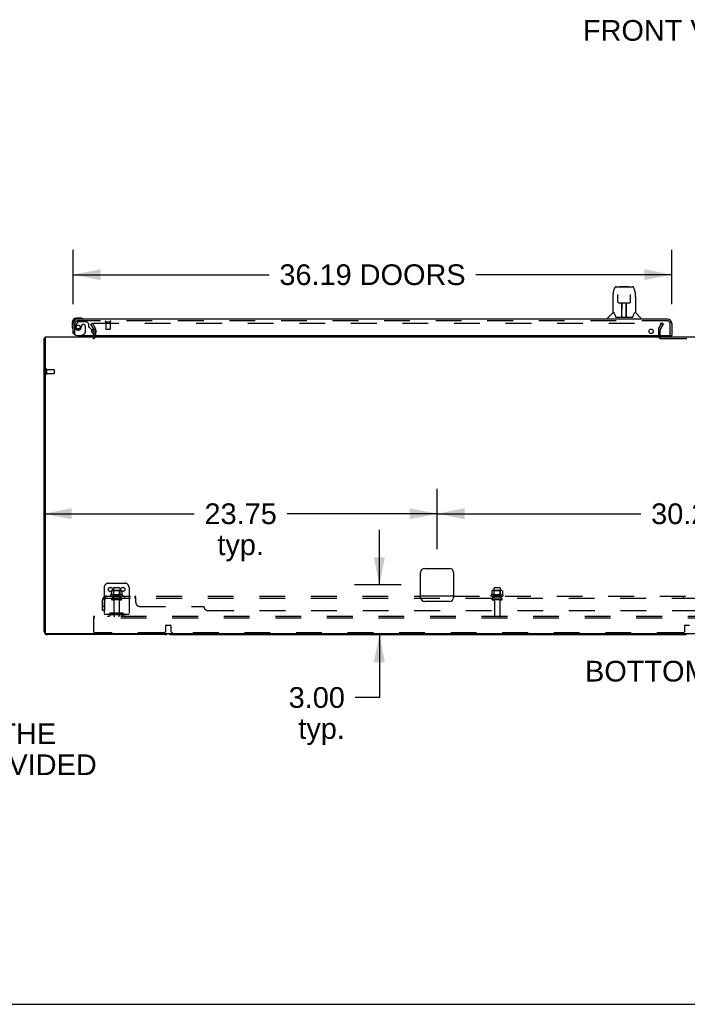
# Model space of a CAD drawing. Header units: inches. Extents: x 0 to 283, y 0 to 183.
# Tile 2 of 76: x 60 to 100, y 0 to 60. Entities that reach past the tile are written whole.
import ezdxf

# ---------------------------------------------------------------- set-up
doc = ezdxf.new("R2010")
doc.units = ezdxf.units.IN
doc.header["$LTSCALE"] = 15.583333
doc.header["$MEASUREMENT"] = 0
doc.linetypes.add('HIDDEN', pattern=[0.2, 0.1, -0.1])
doc.layers.get('0').update_dxf_attribs({"linetype": 'CONTINUOUS'})
for name, color, linetype in [('DEFAULT_2', 8, 'HIDDEN'), ('DIMENSIONS', 7, 'CONTINUOUS'), ('LEFTHAND_DOOR_ASSEMBLY', 7, 'CONTINUOUS'), ('SUBPANEL', 7, 'CONTINUOUS')]:
    doc.layers.add(name, color=color, linetype=linetype)
doc.styles.get("Standard").update_dxf_attribs({"font": 'arial.ttf'})
doc.dimstyles.new('DIMSTYLE_1', dxfattribs={"dimtxt": 1.25, "dimasz": 1.666667, "dimexe": 0.09, "dimexo": 0.07, "dimgap": 0.0375, "dimtad": 0, "dimtih": 1, "dimtoh": 1, "dimzin": 4, "dimdsep": 46, "dimtxsty": 'Standard', "dimblk": '_FILLED', "dimblk1": '_FILLED', "dimblk2": '_FILLED', "dimcen": 0.09, "dimadec": 3, "dimazin": 1, "dimtfac": 1, "dimtdec": 3, "dimtofl": 0, "dimtmove": 0, "dimatfit": 3, "dimldrblk": '_FILLED', "dimfxl": 0, "dimtolj": 1, "dimtzin": 4, "dimarcsym": 0})

# ---------------------------------------------------------------- blocks, each defined once
blk = doc.blocks.new('_FILLED')
at = {"color": 0, "linetype": 'ByBlock'}
blk.add_solid([(0, 0), (-1, 0.2), (-1, -0.2)], dxfattribs=at)
blk = doc.blocks.new('*D8')
at = {"layer": 'DIMENSIONS', "color": 2, "linetype": 'Continuous'}
for p, q in [((62.976, 42.322), (62.976, 45.596)), ((99.163, 42.322), (99.163, 45.596)), ((62.976, 44.096), (74.822, 44.096)), ((99.163, 44.096), (87.317, 44.096))]:
    blk.add_line(p, q, dxfattribs=at)
at = {"layer": 'DIMENSIONS', "color": 2, "linetype": 'Continuous', "xscale": 1.6666666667, "yscale": 1.6666666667, "zscale": 1.6666666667, "rotation": 180}
blk.add_blockref('_FILLED', (62.976, 44.096), dxfattribs=at)
at = {"layer": 'DIMENSIONS', "color": 2, "linetype": 'Continuous', "xscale": 1.6666666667, "yscale": 1.6666666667, "zscale": 1.6666666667}
blk.add_blockref('_FILLED', (99.163, 44.096), dxfattribs=at)
at = {"layer": 'DIMENSIONS', "color": 2, "linetype": 'Continuous', "insert": (81.07, 44.721), "char_height": 1.25, "width": 11.24535, "attachment_point": 2, "line_spacing_factor": 0.9}
blk.add_mtext('36.19 DOORS', dxfattribs=at)
blk = doc.blocks.new('*D19')
at = {"layer": 'DIMENSIONS', "color": 2, "linetype": 'Continuous'}
for p, q in [((81.484, 25.344), (81.484, 28.677)), ((82.809, 25.344), (79.984, 25.344)), ((79.521, 22.344), (82.984, 22.344)), ((81.484, 22.344), (81.484, 18.543)), ((81.484, 18.543), (80.026, 18.543))]:
    blk.add_line(p, q, dxfattribs=at)
at = {"layer": 'DIMENSIONS', "color": 2, "linetype": 'Continuous', "xscale": 1.6666666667, "yscale": 1.6666666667, "zscale": 1.6666666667}
for p, rotation in [((81.484, 25.344), 270), ((81.484, 22.344), 90)]:
    blk.add_blockref('_FILLED', p, dxfattribs=dict(at, rotation=rotation))
at = {"layer": 'DIMENSIONS', "color": 2, "linetype": 'Continuous', "insert": (79.401, 19.168), "char_height": 1.25, "width": 3.39684, "attachment_point": 3, "line_spacing_factor": 0.9}
blk.add_mtext('3.00\\Ptyp.', dxfattribs=at)
blk = doc.blocks.new('*D20')
at = {"layer": 'DIMENSIONS', "color": 2, "linetype": 'Continuous'}
for p, q in [((84.976, 27.511), (84.976, 31.148)), ((115.226, 27.511), (115.226, 31.148)), ((84.976, 29.648), (97.292, 29.648)), ((115.226, 29.648), (102.91, 29.648))]:
    blk.add_line(p, q, dxfattribs=at)
at = {"layer": 'DIMENSIONS', "color": 2, "linetype": 'Continuous', "xscale": 1.6666666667, "yscale": 1.6666666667, "zscale": 1.6666666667, "rotation": 180}
blk.add_blockref('_FILLED', (84.976, 29.648), dxfattribs=at)
at = {"layer": 'DIMENSIONS', "color": 2, "linetype": 'Continuous', "xscale": 1.6666666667, "yscale": 1.6666666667, "zscale": 1.6666666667}
blk.add_blockref('_FILLED', (115.226, 29.648), dxfattribs=at)
at = {"layer": 'DIMENSIONS', "color": 2, "linetype": 'Continuous', "insert": (100.101, 30.273), "char_height": 1.25, "width": 4.36803, "attachment_point": 2, "line_spacing_factor": 0.9}
blk.add_mtext('30.25', dxfattribs=at)
blk = doc.blocks.new('*D21')
at = {"layer": 'DIMENSIONS', "color": 2, "linetype": 'Continuous'}
for p, q in [((84.976, 27.511), (84.976, 31.148)), ((61.226, 29.648), (70.292, 29.648)), ((84.976, 29.648), (75.91, 29.648))]:
    blk.add_line(p, q, dxfattribs=at)
at = {"layer": 'DIMENSIONS', "color": 2, "linetype": 'Continuous', "xscale": 1.6666666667, "yscale": 1.6666666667, "zscale": 1.6666666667, "rotation": 180}
blk.add_blockref('_FILLED', (61.226, 29.648), dxfattribs=at)
at = {"layer": 'DIMENSIONS', "color": 2, "linetype": 'Continuous', "xscale": 1.6666666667, "yscale": 1.6666666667, "zscale": 1.6666666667}
blk.add_blockref('_FILLED', (84.976, 29.648), dxfattribs=at)
at = {"layer": 'DIMENSIONS', "color": 2, "linetype": 'Continuous', "insert": (73.101, 30.273), "char_height": 1.25, "width": 4.36803, "attachment_point": 2, "line_spacing_factor": 0.9}
blk.add_mtext('23.75\\Ptyp.', dxfattribs=at)

msp = doc.modelspace()

# ---------------------------------------------------------------- linework, layer by layer
at = {"color": 3, "linetype": 'Continuous'}
for p, q in [((64.219, 40.806), (64.242, 40.765)), ((64.247, 40.542), (64.247, 40.748)), ((61.226, 22.533), (61.226, 40.24)), ((61.278, 40.344), (61.278, 22.456)), ((61.278, 40.344), (138.924, 40.344)), ((84.226, 26.344), (85.726, 26.344)), ((83.976, 24.594), (83.976, 26.094)), ((85.976, 26.094), (85.976, 24.594)), ((85.726, 24.344), (84.226, 24.344)), ((138.864, 22.396), (61.338, 22.396)), ((68.537, 22.344), (61.415, 22.344))]:
    msp.add_line(p, q, dxfattribs=at)
at = {"color": 7, "linetype": 'Continuous'}
for p, q in [((61.278, 40.24), (61.226, 40.24)), ((61.266, 40.272), (61.278, 40.263)), ((68.915, 22.344), (99.912, 22.344)), ((0, 0), (283.333, 0))]:
    msp.add_line(p, q, dxfattribs=at)
at = {"color": 3, "linetype": 'Continuous'}
for points in [[(61.243, 40.257), (61.24, 40.255), (61.237, 40.254), (61.235, 40.253), (61.233, 40.251), (61.231, 40.249), (61.229, 40.248), (61.228, 40.246), (61.227, 40.244), (61.226, 40.243), (61.226, 40.241), (61.226, 40.24)], [(61.266, 40.272), (61.265, 40.27), (61.263, 40.268), (61.26, 40.266), (61.258, 40.265), (61.255, 40.263), (61.252, 40.261), (61.249, 40.26), (61.243, 40.257)]]:
    msp.add_lwpolyline(points, dxfattribs=at)
for centre, radius, start, end in [((64.214, 40.748), 0.033, 0, 30), ((61.415, 40.155), 0.189, 136.4873, 141.71938), ((64.162, 40.429), 0.085, 270, 355.95105), ((84.226, 26.094), 0.25, 90, 180), ((85.726, 26.094), 0.25, 0, 90), ((84.226, 24.594), 0.25, 180, 270), ((85.726, 24.594), 0.25, 270, 360), ((61.415, 22.533), 0.189, 180, 270), ((61.338, 22.456), 0.06, 180, 270), ((68.537, 22.533), 0.189, 270, 313.51297)]:
    msp.add_arc(centre, radius, start, end, dxfattribs=at)
at = {"color": 7, "linetype": 'Continuous'}
for centre, start, end in [((68.915, 22.533), 226.5797, 270), ((99.912, 22.533), 270, 313.4203)]:
    msp.add_arc(centre, 0.189, start, end, dxfattribs=at)
at = {"layer": 'DEFAULT_2', "color": 8, "linetype": 'HIDDEN'}
for p, q in [((64.046, 41.105), (64.136, 41.157)), ((64.219, 40.806), (64.046, 41.105)), ((64.136, 41.157), (64.332, 40.817)), ((64.182, 41.157), (98.632, 41.157)), ((98.369, 40.817), (98.565, 41.157)), ((98.459, 40.765), (98.655, 41.105)), ((98.565, 41.157), (98.655, 41.105)), ((64.247, 40.429), (64.247, 40.542)), ((64.351, 40.429), (64.351, 40.748)), ((98.351, 40.748), (98.351, 40.394)), ((98.455, 40.396), (98.455, 40.748)), ((98.505, 40.24), (101.697, 40.24)), ((61.33, 38.382), (61.33, 38.098)), ((61.373, 38.382), (61.373, 38.098)), ((61.373, 38.364), (61.82, 38.364)), ((61.373, 38.116), (61.82, 38.116)), ((61.83, 38.354), (61.83, 38.126)), ((64.851, 25.198), (64.851, 23.448)), ((65.101, 25.448), (66.101, 25.448)), ((65.856, 25.009), (65.345, 25.009)), ((65.417, 24.989), (65.397, 25.009)), ((65.413, 25.143), (65.413, 24.548)), ((65.758, 25.173), (65.443, 25.173)), ((65.784, 24.989), (65.804, 25.009)), ((65.788, 25.143), (65.788, 24.548)), ((66.351, 25.198), (66.351, 23.448)), ((88.856, 25.009), (88.345, 25.009)), ((88.417, 24.989), (88.397, 25.009)), ((88.413, 25.143), (88.413, 24.548)), ((88.758, 25.173), (88.443, 25.173)), ((88.784, 24.989), (88.804, 25.009)), ((88.788, 25.143), (88.788, 24.548)), ((65.957, 24.743), (65.245, 24.743)), ((65.267, 24.673), (65.935, 24.673)), ((65.282, 24.988), (65.282, 24.77)), ((65.858, 24.548), (65.343, 24.548)), ((65.858, 24.438), (65.343, 24.438)), ((65.417, 24.693), (65.397, 24.673)), ((65.417, 24.693), (65.417, 24.989)), ((65.784, 24.989), (65.417, 24.989)), ((65.784, 24.693), (65.417, 24.693)), ((65.784, 24.693), (65.784, 24.989)), ((65.784, 24.693), (65.804, 24.673)), ((65.92, 24.988), (65.92, 24.77)), ((88.957, 24.743), (88.245, 24.743)), ((88.267, 24.673), (88.935, 24.673)), ((88.282, 24.988), (88.282, 24.77)), ((88.858, 24.548), (88.343, 24.548)), ((88.858, 24.438), (88.343, 24.438)), ((88.417, 24.693), (88.397, 24.673)), ((88.417, 24.693), (88.417, 24.989)), ((88.784, 24.989), (88.417, 24.989)), ((88.784, 24.693), (88.417, 24.693)), ((88.784, 24.693), (88.784, 24.989)), ((88.784, 24.693), (88.804, 24.673)), ((88.92, 24.988), (88.92, 24.77)), ((65.436, 24.376), (65.436, 23.478)), ((65.766, 24.376), (65.766, 23.478)), ((88.436, 24.376), (88.436, 23.478)), ((88.766, 24.376), (88.766, 23.478)), ((64.226, 23.344), (64.226, 23.448)), ((135.976, 23.448), (64.226, 23.448)), ((64.226, 22.511), (64.226, 23.344)), ((135.976, 23.344), (64.226, 23.344)), ((66.351, 23.552), (64.851, 23.552)), ((65.194, 23.621), (65.126, 23.572)), ((65.254, 23.536), (65.186, 23.487)), ((65.941, 23.642), (65.26, 23.642)), ((65.941, 23.538), (65.26, 23.538)), ((65.426, 23.642), (65.426, 23.538)), ((65.776, 23.642), (65.776, 23.538)), ((65.947, 23.536), (66.015, 23.487)), ((66.008, 23.621), (66.076, 23.572)), ((68.576, 22.573), (68.576, 22.898)), ((68.596, 22.918), (68.856, 22.918)), ((68.876, 22.898), (68.876, 22.573)), ((99.951, 22.573), (99.951, 22.898)), ((99.971, 22.918), (100.231, 22.918)), ((68.451, 22.448), (64.288, 22.448)), ((99.826, 22.448), (69.001, 22.448))]:
    msp.add_line(p, q, dxfattribs=at)
for points in [[(64.162, 41.139), (64.162, 41.141), (64.163, 41.143), (64.163, 41.145), (64.164, 41.147), (64.165, 41.148), (64.167, 41.15), (64.168, 41.151), (64.17, 41.153), (64.172, 41.154), (64.174, 41.155), (64.176, 41.156), (64.178, 41.156), (64.18, 41.157), (64.182, 41.157)], [(64.164, 41.132), (64.164, 41.133), (64.163, 41.135), (64.162, 41.137), (64.162, 41.139), (64.162, 41.139)], [(65.288, 24.997), (65.286, 24.996), (65.285, 24.995), (65.284, 24.994), (65.283, 24.992), (65.282, 24.991), (65.282, 24.989), (65.282, 24.988)], [(65.914, 24.997), (65.915, 24.996), (65.916, 24.995), (65.918, 24.994), (65.919, 24.992), (65.919, 24.991), (65.92, 24.989), (65.92, 24.988)], [(88.288, 24.997), (88.286, 24.996), (88.285, 24.995), (88.284, 24.994), (88.283, 24.992), (88.282, 24.991), (88.282, 24.989), (88.282, 24.988)], [(88.914, 24.997), (88.915, 24.996), (88.916, 24.995), (88.918, 24.994), (88.919, 24.992), (88.919, 24.991), (88.92, 24.989), (88.92, 24.988)], [(65.282, 24.77), (65.282, 24.768), (65.282, 24.767), (65.281, 24.766), (65.281, 24.765), (65.281, 24.765), (65.28, 24.764), (65.28, 24.764), (65.28, 24.763), (65.279, 24.763), (65.279, 24.762), (65.279, 24.762), (65.278, 24.762), (65.278, 24.762), (65.278, 24.761), (65.277, 24.761), (65.277, 24.761), (65.277, 24.761), (65.277, 24.761)], [(65.925, 24.761), (65.925, 24.761), (65.924, 24.761), (65.924, 24.761), (65.924, 24.761), (65.924, 24.762), (65.923, 24.762), (65.923, 24.762), (65.923, 24.762), (65.922, 24.763), (65.922, 24.763), (65.922, 24.764), (65.921, 24.764), (65.921, 24.765), (65.921, 24.765), (65.92, 24.766), (65.92, 24.767), (65.92, 24.768), (65.92, 24.77)], [(88.282, 24.77), (88.282, 24.768), (88.282, 24.767), (88.281, 24.766), (88.281, 24.765), (88.281, 24.765), (88.28, 24.764), (88.28, 24.764), (88.28, 24.763), (88.279, 24.763), (88.279, 24.762), (88.279, 24.762), (88.278, 24.762), (88.278, 24.762), (88.278, 24.761), (88.277, 24.761), (88.277, 24.761), (88.277, 24.761), (88.277, 24.761)], [(88.925, 24.761), (88.925, 24.761), (88.924, 24.761), (88.924, 24.761), (88.924, 24.761), (88.924, 24.762), (88.923, 24.762), (88.923, 24.762), (88.923, 24.762), (88.922, 24.763), (88.922, 24.763), (88.922, 24.764), (88.921, 24.764), (88.921, 24.765), (88.921, 24.765), (88.92, 24.766), (88.92, 24.767), (88.92, 24.768), (88.92, 24.77)]]:
    msp.add_lwpolyline(points, dxfattribs=at)
for centre in [(65.226, 25.073), (65.976, 25.073)]:
    msp.add_circle(centre, 0.128, dxfattribs=at)
for centre, radius, start, end in [((64.214, 40.748), 0.137, 0, 30), ((98.488, 40.748), 0.137, 150, 180), ((98.488, 40.748), 0.033, 150, 180), ((64.162, 40.429), 0.189, 270, 360), ((64.162, 40.429), 0.085, 355.95105, 360), ((98.505, 40.394), 0.154, 180, 270), ((98.505, 40.394), 0.05, 180, 270), ((61.351, 38.382), 0.0215, 0, 180), ((61.351, 38.098), 0.0215, 180, 360), ((61.82, 38.354), 0.01, 0, 90), ((61.82, 38.126), 0.01, 270, 360), ((65.101, 25.198), 0.25, 90, 180), ((65.345, 24.868), 0.141, 90, 113.95), ((65.443, 25.143), 0.03, 90, 180), ((65.758, 25.143), 0.03, 0, 90), ((65.856, 24.868), 0.141, 66.05, 90), ((66.101, 25.198), 0.25, 0, 90), ((88.345, 24.868), 0.141, 90, 113.95), ((88.443, 25.143), 0.03, 90, 180), ((88.758, 25.143), 0.03, 0, 90), ((88.856, 24.868), 0.141, 66.05, 90), ((65.267, 24.711), 0.0384, 124.44966, 270), ((65.601, 24.143), 0.698, 117.6814, 120.66313), ((65.343, 24.493), 0.055, 90, 270), ((65.373, 24.376), 0.0625, 0, 90), ((65.828, 24.376), 0.0625, 90, 180), ((65.858, 24.493), 0.055, 270, 90), ((65.601, 24.143), 0.698, 59.33687, 62.3186), ((65.935, 24.711), 0.0384, 270, 55.55034), ((88.267, 24.711), 0.0384, 124.44966, 270), ((88.601, 24.143), 0.698, 117.6814, 120.66313), ((88.343, 24.493), 0.055, 90, 270), ((88.373, 24.376), 0.0625, 0, 90), ((88.828, 24.376), 0.0625, 90, 180), ((88.858, 24.493), 0.055, 270, 90), ((88.601, 24.143), 0.698, 59.33687, 62.3186), ((88.935, 24.711), 0.0384, 270, 55.55034), ((65.065, 23.656), 0.104, 270, 305.75389), ((65.065, 23.656), 0.208, 270, 305.75389), ((65.26, 23.528), 0.114, 90, 125.75389), ((65.26, 23.528), 0.01, 90, 125.75389), ((65.466, 23.478), 0.03, 180, 270), ((65.736, 23.478), 0.03, 270, 360), ((65.941, 23.528), 0.114, 54.24611, 90), ((65.941, 23.528), 0.01, 54.24611, 90), ((66.137, 23.656), 0.208, 234.24611, 270), ((66.137, 23.656), 0.104, 234.24611, 270), ((88.466, 23.478), 0.03, 180, 270), ((88.736, 23.478), 0.03, 270, 360), ((68.596, 22.898), 0.02, 90, 180), ((68.856, 22.898), 0.02, 0, 90), ((99.971, 22.898), 0.02, 90, 180), ((64.288, 22.511), 0.0625, 180, 270), ((68.451, 22.573), 0.125, 270, 360), ((69.001, 22.573), 0.125, 180, 270), ((99.826, 22.573), 0.125, 270, 360)]:
    msp.add_arc(centre, radius, start, end, dxfattribs=at)
at = {"layer": 'LEFTHAND_DOOR_ASSEMBLY', "color": 7, "linetype": 'Continuous'}
for p, q in [((95.614, 42.911), (95.679, 43.216)), ((95.804, 43.371), (96.688, 43.371)), ((95.89, 43.371), (95.889, 43.371)), ((95.9, 42.896), (95.9, 42.893)), ((95.9, 42.893), (95.901, 42.89)), ((95.901, 42.89), (95.901, 42.886)), ((95.901, 42.886), (95.901, 42.878)), ((95.903, 42.747), (95.901, 42.878)), ((96.05, 43.39), (96.03, 43.371)), ((96.05, 43.39), (96.526, 43.39)), ((96.526, 43.39), (96.546, 43.371)), ((96.668, 42.464), (96.676, 42.877)), ((96.676, 42.885), (96.676, 42.89)), ((96.676, 42.877), (96.676, 42.885)), ((96.688, 43.371), (96.773, 43.371)), ((96.897, 43.216), (96.962, 42.911)), ((96.968, 42.881), (96.962, 42.911)), ((95.599, 42.768), (95.599, 41.796)), ((95.908, 42.464), (95.903, 42.747)), ((95.908, 42.464), (95.909, 42.451)), ((95.988, 42.386), (96.109, 42.386)), ((96.139, 41.54), (96.154, 42.387)), ((96.145, 42.387), (96.433, 42.387)), ((96.147, 41.971), (96.147, 42.387)), ((96.414, 41.52), (96.399, 42.387)), ((96.43, 41.52), (96.43, 42.387)), ((96.468, 42.386), (96.588, 42.386)), ((96.977, 42.767), (96.977, 41.796)), ((95.594, 41.79), (95.296, 41.492)), ((95.672, 41.796), (95.599, 41.796)), ((95.669, 41.796), (95.675, 41.785)), ((96.15, 42.162), (96.147, 42.162)), ((96.15, 42.15), (96.147, 42.15)), ((96.43, 42.162), (96.403, 42.162)), ((96.43, 42.15), (96.403, 42.15)), ((96.407, 41.922), (96.43, 41.922)), ((96.43, 41.918), (96.407, 41.918)), ((96.901, 41.785), (96.907, 41.794)), ((96.977, 41.796), (96.904, 41.796)), ((96.983, 41.79), (97.281, 41.492)), ((62.916, 41.199), (62.916, 40.943)), ((63.435, 41.462), (63.179, 41.462)), ((63.222, 41.402), (63.179, 41.402)), ((63.473, 41.459), (63.435, 41.462)), ((63.571, 41.415), (63.564, 41.417)), ((95.284, 41.402), (95.284, 41.465)), ((95.735, 41.631), (95.75, 41.584)), ((95.75, 41.584), (95.752, 41.575)), ((95.802, 41.52), (96.774, 41.52)), ((96.14, 41.592), (96.139, 41.566)), ((96.147, 41.52), (96.147, 41.524)), ((96.413, 41.566), (96.413, 41.592)), ((96.824, 41.575), (96.827, 41.584)), ((97.292, 41.402), (97.292, 41.465)), ((62.916, 40.943), (62.919, 40.905)), ((62.961, 40.814), (62.962, 40.807)), ((64.118, 40.751), (64.175, 40.694)), ((64.205, 40.624), (64.205, 40.542)), ((63.487, 40.423), (63.418, 40.383)), ((63.418, 40.344), (63.418, 40.383)), ((99.143, 40.423), (99.163, 40.423))]:
    msp.add_line(p, q, dxfattribs=at)
at = {"layer": 'LEFTHAND_DOOR_ASSEMBLY', "color": 3, "linetype": 'Continuous'}
for p, q in [((62.976, 40.548), (62.976, 41.156)), ((98.917, 41.402), (63.222, 41.402)), ((99.163, 41.156), (99.163, 40.423)), ((63.226, 40.423), (99.143, 40.423))]:
    msp.add_line(p, q, dxfattribs=at)
at = {"layer": 'LEFTHAND_DOOR_ASSEMBLY', "color": 8, "linetype": 'HIDDEN'}
for p, q in [((63.08, 40.548), (63.08, 41.156)), ((63.256, 41.244), (63.154, 41.099)), ((98.917, 41.298), (63.222, 41.298)), ((63.32, 41.277), (63.772, 41.277)), ((63.608, 41.085), (63.575, 41.085)), ((63.898, 41.151), (63.772, 41.277)), ((63.898, 41.151), (63.898, 40.972)), ((64.938, 41.255), (65.222, 41.255)), ((64.956, 41.255), (64.956, 40.808)), ((65.204, 41.255), (65.204, 40.808)), ((99.059, 40.423), (99.059, 41.156)), ((63.08, 40.548), (62.976, 40.548)), ((63.477, 40.987), (63.477, 40.998)), ((63.487, 40.423), (63.656, 40.521)), ((63.706, 40.987), (63.706, 40.608)), ((64.118, 40.751), (63.956, 40.914)), ((64.205, 40.542), (64.205, 40.501)), ((64.966, 40.798), (65.194, 40.798)), ((64.048, 40.344), (63.418, 40.344))]:
    msp.add_line(p, q, dxfattribs=at)
at = {"layer": 'LEFTHAND_DOOR_ASSEMBLY', "color": 7, "linetype": 'Continuous'}
for points in [[(95.614, 42.911), (95.609, 42.88), (95.603, 42.84), (95.6, 42.8), (95.599, 42.768)], [(95.804, 43.371), (95.8, 43.371), (95.787, 43.369), (95.774, 43.366), (95.762, 43.36), (95.75, 43.354), (95.74, 43.346), (95.731, 43.337), (95.723, 43.327), (95.715, 43.317), (95.709, 43.305), (95.703, 43.293), (95.697, 43.279), (95.692, 43.264), (95.687, 43.248), (95.682, 43.229), (95.679, 43.216)], [(95.9, 42.899), (95.9, 42.899), (95.9, 42.899), (95.9, 42.899), (95.9, 42.899), (95.9, 42.898), (95.9, 42.897), (95.9, 42.896)], [(96.676, 42.89), (96.676, 42.894), (96.676, 42.895), (96.676, 42.897), (96.676, 42.898), (96.676, 42.899), (96.676, 42.899), (96.676, 42.899)], [(96.897, 43.216), (96.894, 43.229), (96.889, 43.248), (96.884, 43.265), (96.879, 43.28), (96.873, 43.293), (96.867, 43.306), (96.861, 43.317), (96.853, 43.328), (96.845, 43.337), (96.836, 43.346), (96.826, 43.354), (96.814, 43.361), (96.802, 43.366), (96.789, 43.369), (96.776, 43.371), (96.773, 43.371)], [(96.977, 42.767), (96.976, 42.801), (96.973, 42.841), (96.968, 42.881)], [(95.909, 42.451), (95.913, 42.439), (95.918, 42.427), (95.925, 42.416), (95.934, 42.407), (95.944, 42.399), (95.955, 42.393), (95.967, 42.389), (95.978, 42.387), (95.987, 42.386)], [(96.109, 42.386), (96.112, 42.386), (96.121, 42.387), (96.129, 42.387)], [(96.129, 42.387), (96.137, 42.387), (96.145, 42.387)], [(96.433, 42.387), (96.441, 42.387), (96.449, 42.387)], [(96.449, 42.387), (96.457, 42.387), (96.465, 42.386), (96.468, 42.386)], [(96.589, 42.386), (96.599, 42.387), (96.611, 42.389), (96.623, 42.394), (96.634, 42.4), (96.643, 42.408), (96.652, 42.417), (96.659, 42.428), (96.664, 42.44), (96.667, 42.452), (96.668, 42.464)], [(95.675, 41.785), (95.689, 41.757), (95.704, 41.721), (95.719, 41.679), (95.735, 41.631)], [(96.827, 41.584), (96.841, 41.63), (96.857, 41.677), (96.872, 41.72), (96.887, 41.756), (96.901, 41.785)], [(95.752, 41.575), (95.757, 41.562), (95.762, 41.552), (95.767, 41.543)], [(95.767, 41.543), (95.773, 41.536), (95.778, 41.53), (95.785, 41.525), (95.792, 41.522), (95.8, 41.52), (95.802, 41.52)], [(96.774, 41.52), (96.776, 41.52), (96.784, 41.522), (96.791, 41.525), (96.798, 41.53), (96.804, 41.536), (96.809, 41.543)], [(96.809, 41.543), (96.814, 41.552), (96.819, 41.562), (96.824, 41.575)]]:
    msp.add_lwpolyline(points, dxfattribs=at)
at = {"layer": 'LEFTHAND_DOOR_ASSEMBLY', "color": 8, "linetype": 'HIDDEN'}
msp.add_circle((63.28, 40.935), 0.12, dxfattribs=at)
at = {"layer": 'LEFTHAND_DOOR_ASSEMBLY', "color": 3, "linetype": 'Continuous'}
for centre in [(64.226, 40.673), (97.913, 40.673)]:
    msp.add_circle(centre, 0.133, dxfattribs=at)
at = {"layer": 'LEFTHAND_DOOR_ASSEMBLY', "color": 7, "linetype": 'Continuous'}
for centre, radius, start, end in [((95.607, 41.776), 0.0197, 97.5, 135), ((96.969, 41.776), 0.0197, 45, 82.5), ((63.179, 41.199), 0.263, 90, 180), ((63.179, 41.199), 0.203, 90, 180), ((63.435, 41.212), 0.25, 59.11011, 90), ((63.556, 41.417), 0.015, 270, 353.62041), ((63.556, 41.414), 0.015, 6.37959, 59.11011), ((95.324, 41.465), 0.0394, 135, 180), ((96.159, 41.54), 0.0197, 179, 269.92316), ((96.394, 41.54), 0.0197, 270.07713, 1), ((97.253, 41.465), 0.0394, 0, 45), ((63.166, 40.943), 0.25, 180, 210.88989), ((62.964, 40.822), 0.015, 210.88989, 263.62041), ((62.961, 40.822), 0.015, 276.37959, 360), ((64.105, 40.624), 0.1, 0, 45), ((64.048, 40.501), 0.157, 270, 330.16967)]:
    msp.add_arc(centre, radius, start, end, dxfattribs=at)
at = {"layer": 'LEFTHAND_DOOR_ASSEMBLY', "color": 3, "linetype": 'Continuous'}
for centre, radius, start, end in [((63.222, 41.156), 0.246, 90, 180), ((98.917, 41.156), 0.246, 0, 90), ((63.226, 40.673), 0.25, 180, 270)]:
    msp.add_arc(centre, radius, start, end, dxfattribs=at)
at = {"layer": 'LEFTHAND_DOOR_ASSEMBLY', "color": 8, "linetype": 'HIDDEN'}
for centre, radius, start, end in [((63.222, 41.156), 0.142, 90, 180), ((63.47, 40.878), 0.386, 144.9, 163.15611), ((63.32, 41.198), 0.079, 90, 144.9), ((63.575, 40.987), 0.098, 90, 180), ((63.608, 40.987), 0.098, 0, 90), ((64.938, 41.277), 0.0215, 90, 270), ((65.222, 41.277), 0.0215, 270, 90), ((98.917, 41.156), 0.142, 0, 90), ((63.28, 40.935), 0.187, 163.15611, 342.15176), ((63.084, 40.998), 0.393, 342.07023, 358.3395), ((63.606, 40.608), 0.1, 300.09201, 360), ((63.937, 40.972), 0.039, 180, 248.39038), ((63.886, 40.843), 0.1, 45, 68.39038), ((64.048, 40.501), 0.157, 330.16967, 360), ((64.966, 40.808), 0.01, 180, 270), ((65.194, 40.808), 0.01, 270, 360)]:
    msp.add_arc(centre, radius, start, end, dxfattribs=at)
at = {"layer": 'LEFTHAND_DOOR_ASSEMBLY', "color": 7, "linetype": 'Continuous'}
for centre, start_param, end_param in [((96.139, 41.56), -2.940151, -2.835574), ((96.414, 41.56), -3.447611, -3.141593)]:
    msp.add_ellipse(centre, major_axis=(0, 0.0394), ratio=1, start_param=start_param, end_param=end_param, dxfattribs=at)
at = {"layer": 'SUBPANEL', "color": 8, "linetype": 'HIDDEN'}
for p, q in [((64.757, 23.798), (64.757, 24.436)), ((64.843, 24.619), (64.923, 24.523)), ((64.882, 24.548), (64.882, 24.673)), ((64.882, 24.673), (83.976, 24.673)), ((64.882, 24.608), (64.882, 24.604)), ((64.882, 24.548), (135.32, 24.548)), ((64.882, 23.798), (64.882, 24.436)), ((65.351, 24.673), (65.351, 24.548)), ((65.851, 24.673), (65.851, 24.548)), ((66.079, 24.673), (66.079, 24.548)), ((66.36, 24.673), (66.36, 24.548)), ((66.722, 24.548), (66.722, 24.673)), ((66.757, 24.298), (66.757, 24.619)), ((85.976, 24.673), (114.226, 24.673)), ((88.351, 24.548), (88.351, 24.673)), ((88.851, 24.548), (88.851, 24.673)), ((99.851, 24.673), (99.851, 24.548)), ((64.882, 24.048), (64.757, 24.048)), ((67.007, 24.048), (70.882, 24.048)), ((64.882, 23.798), (64.757, 23.798)), ((71.132, 23.798), (129.07, 23.798))]:
    msp.add_line(p, q, dxfattribs=at)
at = {"layer": 'SUBPANEL', "color": 3, "linetype": 'Continuous'}
msp.add_line((85.976, 24.673), (83.976, 24.673), dxfattribs=at)
at = {"layer": 'SUBPANEL', "color": 8, "linetype": 'HIDDEN'}
for points in [[(64.843, 24.619), (64.846, 24.621), (64.848, 24.624), (64.85, 24.627), (64.853, 24.631), (64.855, 24.634), (64.856, 24.638), (64.858, 24.642), (64.862, 24.65)], [(64.862, 24.65), (64.863, 24.654), (64.865, 24.657), (64.867, 24.661), (64.868, 24.664), (64.87, 24.666), (64.872, 24.669), (64.875, 24.671), (64.877, 24.672), (64.879, 24.673), (64.88, 24.673), (64.882, 24.673)], [(64.905, 24.544), (64.905, 24.544), (64.905, 24.544), (64.905, 24.544), (64.905, 24.545), (64.904, 24.545), (64.904, 24.546), (64.904, 24.546), (64.903, 24.547), (64.903, 24.547), (64.903, 24.548), (64.902, 24.549), (64.902, 24.549), (64.902, 24.55), (64.901, 24.55), (64.901, 24.551), (64.901, 24.552), (64.9, 24.552), (64.9, 24.553), (64.899, 24.554), (64.899, 24.555), (64.899, 24.555), (64.898, 24.556), (64.898, 24.557), (64.898, 24.558), (64.897, 24.559), (64.897, 24.559), (64.896, 24.56), (64.896, 24.561), (64.896, 24.562), (64.895, 24.563), (64.895, 24.564), (64.895, 24.564), (64.894, 24.565), (64.894, 24.566), (64.893, 24.567), (64.893, 24.568), (64.893, 24.569), (64.892, 24.57), (64.892, 24.571), (64.891, 24.572), (64.891, 24.573), (64.891, 24.574), (64.89, 24.575), (64.89, 24.576), (64.89, 24.578), (64.889, 24.579), (64.889, 24.58), (64.888, 24.581), (64.888, 24.582), (64.888, 24.583), (64.887, 24.584), (64.887, 24.586), (64.887, 24.587), (64.886, 24.588), (64.886, 24.589), (64.886, 24.59), (64.885, 24.591), (64.885, 24.592), (64.885, 24.593), (64.885, 24.594), (64.884, 24.595), (64.884, 24.596), (64.884, 24.597), (64.884, 24.598), (64.883, 24.599), (64.883, 24.6), (64.883, 24.601), (64.883, 24.602), (64.883, 24.603), (64.882, 24.604), (64.882, 24.605), (64.882, 24.606), (64.882, 24.606), (64.882, 24.607), (64.882, 24.607), (64.882, 24.608), (64.882, 24.608), (64.882, 24.608)], [(64.909, 24.53), (64.906, 24.534), (64.904, 24.536), (64.901, 24.537), (64.899, 24.539), (64.897, 24.541), (64.894, 24.543), (64.892, 24.545), (64.89, 24.546), (64.888, 24.547), (64.886, 24.548), (64.884, 24.548), (64.882, 24.548)], [(64.902, 24.548), (64.902, 24.548), (64.903, 24.547), (64.903, 24.547), (64.903, 24.546), (64.904, 24.546), (64.904, 24.545), (64.904, 24.545), (64.905, 24.545), (64.905, 24.544), (64.905, 24.544), (64.905, 24.544)], [(64.923, 24.523), (64.922, 24.522), (64.921, 24.522), (64.921, 24.522), (64.92, 24.522), (64.919, 24.523), (64.917, 24.524), (64.916, 24.524), (64.915, 24.526), (64.913, 24.527), (64.911, 24.528), (64.909, 24.53)], [(66.737, 24.661), (66.735, 24.664), (66.733, 24.666), (66.731, 24.669), (66.729, 24.671), (66.727, 24.672), (66.725, 24.673), (66.723, 24.673), (66.722, 24.673)], [(66.74, 24.654), (66.738, 24.657), (66.737, 24.661), (66.735, 24.664), (66.733, 24.666), (66.731, 24.669), (66.729, 24.671), (66.727, 24.672), (66.725, 24.673), (66.723, 24.673), (66.722, 24.673)], [(66.737, 24.534), (66.735, 24.537), (66.733, 24.539), (66.732, 24.541), (66.73, 24.543), (66.729, 24.545), (66.728, 24.546), (66.726, 24.547), (66.725, 24.548), (66.723, 24.548), (66.722, 24.548)], [(66.732, 24.541), (66.73, 24.543), (66.729, 24.545), (66.728, 24.546), (66.726, 24.547), (66.725, 24.548), (66.723, 24.548), (66.722, 24.548)], [(66.741, 24.528), (66.74, 24.53), (66.739, 24.532), (66.737, 24.534)], [(66.757, 24.523), (66.755, 24.522), (66.753, 24.522), (66.752, 24.522), (66.75, 24.522), (66.749, 24.523), (66.747, 24.524), (66.746, 24.524), (66.744, 24.526), (66.743, 24.527), (66.741, 24.528), (66.74, 24.53), (66.739, 24.532)], [(66.747, 24.638), (66.743, 24.646), (66.742, 24.65), (66.74, 24.654)], [(66.757, 24.523), (66.755, 24.522), (66.753, 24.522), (66.752, 24.522), (66.75, 24.522), (66.749, 24.523), (66.747, 24.524), (66.746, 24.524), (66.744, 24.526), (66.743, 24.527)], [(66.757, 24.619), (66.755, 24.621), (66.753, 24.624), (66.752, 24.627), (66.75, 24.631), (66.748, 24.634), (66.747, 24.638)], [(66.755, 24.621), (66.753, 24.624), (66.752, 24.627)]]:
    msp.add_lwpolyline(points, dxfattribs=at)
for centre, radius, start, end in [((64.994, 24.436), 0.237, 90, 180), ((64.994, 24.436), 0.112, 90, 180), ((67.007, 24.298), 0.25, 180, 270), ((71.132, 24.048), 0.25, 180, 270)]:
    msp.add_arc(centre, radius, start, end, dxfattribs=at)

# ---------------------------------------------------------------- texts
at = {"layer": 'DIMENSIONS', "color": 2, "linetype": 'Continuous', "char_height": 1.25, "attachment_point": 2, "line_spacing_factor": 0.9}
for s, insert, width in [('FRONT VIEW', (99.272, 59.486), 10.93866), ('BOTTOM VIEW', (100.127, 20.759), 12.38848), ('WASH SYSTEM 2" SQUARE DRAIN HOLES IN THE\\PBOTTOM WITH UL APPROVED HOLE SEALS PROVIDED', (41.26, 16.979), 46.18959)]:
    msp.add_mtext(s, dxfattribs=dict(at, insert=insert, width=width))

# ---------------------------------------------------------------- dimensions: what is measured, and where the dimension line sits
at = {"layer": 'DIMENSIONS', "color": 2, "linetype": 'Continuous'}
for base, p1, p2, angle, text, picture, middle in [((62.976, 44.096), (99.163, 42.252), (62.976, 42.252), 180, '<> DOORS', '*D8', (81.07, 44.096)), ((81.484, 25.344), (79.451, 22.344), (79.914, 25.344), 90, '<>\\Ptyp.', '*D19', (77.703, 17.605))]:
    dim = msp.add_linear_dim(base=base, p1=p1, p2=p2, angle=angle, text=text, dimstyle='DIMSTYLE_1', dxfattribs=at)
    dim.commit()
    dim.dimension.update_dxf_attribs({"geometry": picture, "text_midpoint": middle, "dimtype": 160})
dim = msp.add_linear_dim(base=(84.976, 29.648), p1=(61.226, 40.15), p2=(84.976, 27.441), text='<>\\Ptyp.', dimstyle='DIMSTYLE_1', dxfattribs=at)
dim.commit()
dim.dimension.update_dxf_attribs({"geometry": '*D21', "text_midpoint": (73.101, 28.711), "dimtype": 160})
dim = msp.add_linear_dim(base=(115.226, 29.648), p1=(84.976, 27.441), p2=(115.226, 27.441), dimstyle='DIMSTYLE_1', dxfattribs=at)
dim.commit()
dim.dimension.update_dxf_attribs({"geometry": '*D20', "text_midpoint": (100.103, 29.641), "dimtype": 160})

doc.saveas('drawing.dxf')
